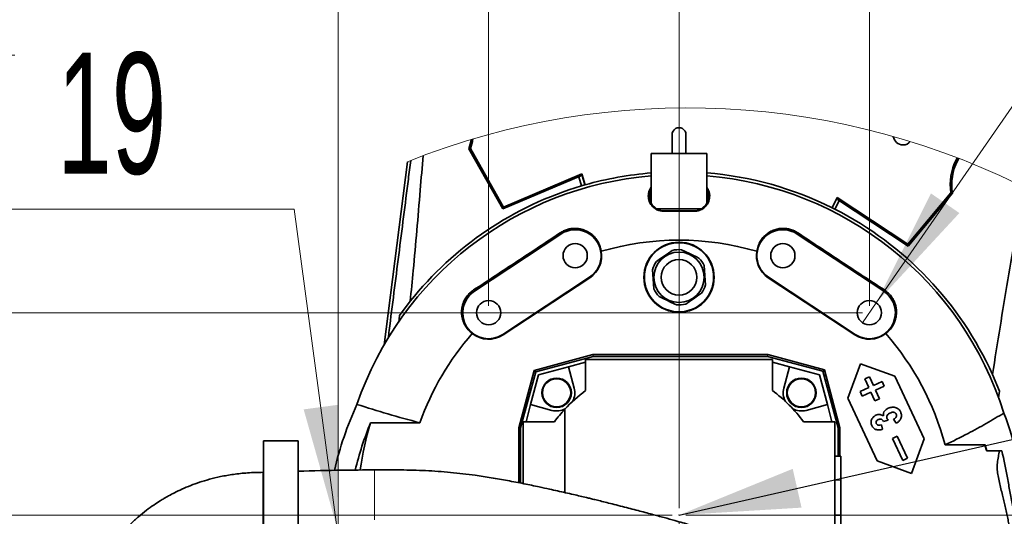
# Model space of a CAD drawing. Header units: millimetres. Extents: x 0 to 11920, y 0 to 8400.
# Tile 46 of 120: x 5809 to 6378, y 2093 to 2381. Entities that reach past the tile are written whole.
import ezdxf

# ---------------------------------------------------------------- set-up
doc = ezdxf.new("R2010")
doc.units = ezdxf.units.MM
doc.header["$LTSCALE"] = 20
doc.header["$PDSIZE"] = -1
doc.styles.add('SLDTEXTSTYLE0', font='TXT', dxfattribs={"width": 0.605})
doc.dimstyles.new('SLDDIMSTYLE2', dxfattribs={"dimtxt": 70, "dimasz": 70, "dimexe": 0, "dimexo": 0.0625, "dimgap": 17.5, "dimtad": 1, "dimdec": 1, "dimrnd": 1e-09, "dimzin": 12, "dimdsep": 46, "dimtxsty": 'SLDTEXTSTYLE0', "dimsah": 1, "dimcen": 0.09, "dimadec": 0, "dimazin": 3, "dimtfac": 1, "dimtmove": 0, "dimatfit": 0, "dimfxl": 1, "dimfrac": 2, "dimtolj": 1, "dimtzin": 12, "dimarcsym": 0})
doc.dimstyles.new('SLDDIMSTYLE3', dxfattribs={"dimtxt": 70, "dimasz": 70, "dimexe": 0, "dimexo": 0.0625, "dimgap": 17.5, "dimtad": 0, "dimtih": 1, "dimtoh": 1, "dimdec": 1, "dimrnd": 1e-09, "dimzin": 12, "dimdsep": 46, "dimtxsty": 'SLDTEXTSTYLE0', "dimblk1": 'NONE', "dimsah": 1, "dimcen": 0, "dimadec": 0, "dimazin": 3, "dimtfac": 1, "dimtmove": 0, "dimatfit": 3, "dimldrblk": 'NONE', "dimfxl": 1, "dimfrac": 2, "dimtolj": 1, "dimtzin": 12, "dimarcsym": 0})
doc.dimstyles.new('SLDDIMSTYLE5', dxfattribs={"dimtxt": 0.18, "dimasz": 70, "dimexe": 0, "dimexo": 0.0625, "dimgap": 0, "dimtad": 0, "dimtih": 1, "dimtoh": 1, "dimdec": 0, "dimrnd": 1e-09, "dimzin": 0, "dimdsep": 46, "dimtxsty": 'Standard', "dimsah": 1, "dimcen": 0.09, "dimadec": 0, "dimazin": 0, "dimtfac": 70, "dimtdec": 0, "dimtofl": 0, "dimtmove": 0, "dimatfit": 3, "dimfxl": 1, "dimfrac": 2, "dimtolj": 1, "dimtzin": 0, "dimarcsym": 0})
doc.dimstyles.new('SLDDIMSTYLE7', dxfattribs={"dimtxt": 70, "dimasz": 70, "dimexe": 0, "dimexo": 0.0625, "dimgap": 17.5, "dimtad": 1, "dimdec": 1, "dimrnd": 1e-09, "dimzin": 12, "dimdsep": 46, "dimtxsty": 'SLDTEXTSTYLE0', "dimsah": 1, "dimcen": 0.09, "dimadec": 0, "dimazin": 3, "dimtfac": 1, "dimtofl": 0, "dimtmove": 0, "dimatfit": 3, "dimfxl": 1, "dimfrac": 2, "dimtolj": 1, "dimtzin": 12, "dimarcsym": 0})

# ---------------------------------------------------------------- blocks, each defined once
blk = doc.blocks.new('_D_66')
at = {"color": 7, "linetype": 'Continuous', "lineweight": 0}
for p, q in [((6190.04, 2090.12), (6190.04, 1462.62)), ((6100.04, 1762.12), (6100.04, 1462.62)), ((6100.04, 1492.62), (5893, 1492.62)), ((6190.04, 1492.62), (6100.04, 1492.62)), ((6190.04, 1492.62), (6310.04, 1492.62))]:
    blk.add_line(p, q, dxfattribs=at)
at = {"color": 7, "linetype": 'Continuous', "lineweight": 18}
for points in [[(6100.04, 1492.62), (6030.04, 1502.62), (6030.04, 1482.62)], [(6190.04, 1492.62), (6260.04, 1482.62), (6260.04, 1502.62)]]:
    blk.add_solid(points, dxfattribs=at)
at = {"color": 7, "linetype": 'Continuous', "lineweight": 18, "insert": (5893, 1582.85), "char_height": 70, "attachment_point": 1, "style": 'SLDTEXTSTYLE0'}
blk.add_mtext('90', dxfattribs=at)
blk = doc.blocks.new('_D_67')
at = {"color": 7, "linetype": 'Continuous', "lineweight": 0}
for p, q in [((5993.04, 2086.12), (5993.04, 2663.03)), ((6190.04, 2098.12), (6190.04, 2663.03)), ((5993.04, 2633.03), (5868.16, 2633.03)), ((6190.04, 2633.03), (5993.04, 2633.03))]:
    blk.add_line(p, q, dxfattribs=at)
at = {"color": 7, "linetype": 'Continuous', "lineweight": 18}
for points in [[(5993.04, 2633.03), (6063.04, 2623.03), (6063.04, 2643.03)], [(6190.04, 2633.03), (6120.04, 2643.03), (6120.04, 2623.03)]]:
    blk.add_solid(points, dxfattribs=at)
at = {"color": 7, "linetype": 'Continuous', "lineweight": 18, "insert": (5868.16, 2723.26), "char_height": 70, "attachment_point": 1, "style": 'SLDTEXTSTYLE0'}
blk.add_mtext('197', dxfattribs=at)
blk = doc.blocks.new('_D_68')
at = {"color": 7, "linetype": 'Continuous', "lineweight": 0}
for p, q in [((5492.24, 2094.12), (5492.24, 2214.12)), ((6186.04, 2094.12), (5462.24, 2094.12)), ((5492.24, 2094.12), (5492.24, 2082.12)), ((5989.04, 2082.12), (5462.24, 2082.12)), ((5492.24, 2082.12), (5492.24, 1828.65))]:
    blk.add_line(p, q, dxfattribs=at)
at = {"color": 7, "linetype": 'Continuous', "lineweight": 18}
for points in [[(5492.24, 2094.12), (5502.24, 2164.12), (5482.24, 2164.12)], [(5492.24, 2082.12), (5482.24, 2012.12), (5502.24, 2012.12)]]:
    blk.add_solid(points, dxfattribs=at)
at = {"color": 7, "linetype": 'Continuous', "lineweight": 18, "insert": (5402.01, 1828.65), "char_height": 70, "attachment_point": 1, "rotation": 90, "style": 'SLDTEXTSTYLE0'}
blk.add_mtext('12', dxfattribs=at)
blk = doc.blocks.new('_D_69')
at = {"color": 7, "linetype": 'Continuous', "lineweight": 0}
for p, q in [((7622.54, 2094.12), (7622.54, 2214.12)), ((6194.04, 2094.12), (7652.54, 2094.12)), ((7622.54, 2094.12), (7622.54, 1766.12)), ((6104.04, 1766.12), (7652.54, 1766.12)), ((7622.54, 1766.12), (7622.54, 1646.12))]:
    blk.add_line(p, q, dxfattribs=at)
at = {"color": 7, "linetype": 'Continuous', "lineweight": 18}
for points in [[(7622.54, 2094.12), (7632.54, 2164.12), (7612.54, 2164.12)], [(7622.54, 1766.12), (7612.54, 1696.12), (7632.54, 1696.12)]]:
    blk.add_solid(points, dxfattribs=at)
at = {"color": 7, "linetype": 'Continuous', "lineweight": 18, "insert": (7532.3, 1849.92), "char_height": 70, "attachment_point": 1, "rotation": 90, "style": 'SLDTEXTSTYLE0'}
blk.add_mtext('328', dxfattribs=at)
blk = doc.blocks.new('_D_70')
at = {"color": 7, "linetype": 'Continuous', "lineweight": 0}
for p, q in [((6190.04, 2098.12), (6190.04, 3001.01)), ((6300.04, 2215.12), (6300.04, 3001.01)), ((6190.04, 2971.01), (6070.04, 2971.01)), ((6190.04, 2971.01), (6300.04, 2971.01)), ((6300.04, 2971.01), (6551.27, 2971.01))]:
    blk.add_line(p, q, dxfattribs=at)
at = {"color": 7, "linetype": 'Continuous', "lineweight": 18}
for points in [[(6190.04, 2971.01), (6120.04, 2981.01), (6120.04, 2961.01)], [(6300.04, 2971.01), (6370.04, 2961.01), (6370.04, 2981.01)]]:
    blk.add_solid(points, dxfattribs=at)
at = {"color": 7, "linetype": 'Continuous', "lineweight": 18, "insert": (6390.85, 3061.24), "char_height": 70, "attachment_point": 1, "style": 'SLDTEXTSTYLE0'}
blk.add_mtext('110', dxfattribs=at)
blk = doc.blocks.new('_D_71')
at = {"color": 7, "linetype": 'Continuous', "lineweight": 0}
for p, q in [((5374.3, 2211.12), (5374.3, 2455.39)), ((6296.04, 2211.12), (5344.3, 2211.12)), ((5374.3, 2094.12), (5374.3, 2211.12)), ((6186.04, 2094.12), (5344.3, 2094.12)), ((5374.3, 2094.12), (5374.3, 1974.12))]:
    blk.add_line(p, q, dxfattribs=at)
at = {"color": 7, "linetype": 'Continuous', "lineweight": 18}
for points in [[(5374.3, 2211.12), (5384.3, 2281.12), (5364.3, 2281.12)], [(5374.3, 2094.12), (5364.3, 2024.12), (5384.3, 2024.12)]]:
    blk.add_solid(points, dxfattribs=at)
at = {"color": 7, "linetype": 'Continuous', "lineweight": 18, "insert": (5284.07, 2294.97), "char_height": 70, "attachment_point": 1, "rotation": 90, "style": 'SLDTEXTSTYLE0'}
blk.add_mtext('117', dxfattribs=at)
blk = doc.blocks.new('SW_SYMBOL_HOLE_DEPTH')
at = {"color": 0, "linetype": 'Continuous', "lineweight": 18}
for p, q in [((0, 17500), (16000, 17500)), ((8000, 17500), (8000, 1500)), ((2000, 11100), (8000, 1500)), ((14000, 11100), (8000, 1500))]:
    blk.add_line(p, q, dxfattribs=at)
blk = doc.blocks.new('_D_73')
at = {"color": 7, "linetype": 'Continuous', "lineweight": 0}
for p, q in [((5967.72, 2271.07), (5547.03, 2271.07)), ((5992.36, 2087.18), (5967.72, 2271.07)), ((5993.72, 2077.07), (5992.36, 2087.18))]:
    blk.add_line(p, q, dxfattribs=at)
at = {"color": 7, "linetype": 'Continuous', "lineweight": 18}
blk.add_solid([(5992.36, 2087.18), (5992.98, 2157.89), (5973.15, 2155.23)], dxfattribs=at)
at = {"color": 7, "linetype": 'Continuous', "lineweight": 18, "xscale": 0.004511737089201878, "yscale": 0.004511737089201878, "zscale": 0.004511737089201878}
blk.add_blockref('SW_SYMBOL_HOLE_DEPTH', (5734.09, 2281.19), dxfattribs=at)
at = {"color": 7, "linetype": 'Continuous', "lineweight": 18, "char_height": 70, "attachment_point": 1, "style": 'SLDTEXTSTYLE0'}
for s, insert in [('M12', (5547.03, 2361.5)), ('19', (5830.78, 2361.5))]:
    blk.add_mtext(s, dxfattribs=dict(at, insert=insert))
blk = doc.blocks.new('_None')
blk = doc.blocks.new('_D_74')
at = {"color": 7, "linetype": 'Continuous', "lineweight": 0}
for p, q in [((6304.02, 2216.88), (6462.16, 2445.61)), ((6462.16, 2445.61), (7075.15, 2445.61)), ((6296.06, 2205.37), (6304.02, 2216.88))]:
    blk.add_line(p, q, dxfattribs=at)
at = {"color": 7, "linetype": 'Continuous', "lineweight": 18}
blk.add_solid([(6304.02, 2216.88), (6352.05, 2268.77), (6335.6, 2280.15)], dxfattribs=at)
at = {"color": 7, "linetype": 'Continuous', "lineweight": 18, "xscale": 0.004511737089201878, "yscale": 0.004511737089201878, "zscale": 0.004511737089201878}
blk.add_blockref('SW_SYMBOL_HOLE_DEPTH', (6679.21, 2455.73), dxfattribs=at)
at = {"color": 7, "linetype": 'Continuous', "lineweight": 18, "char_height": 70, "attachment_point": 1, "style": 'SLDTEXTSTYLE0'}
for s, insert in [('19 (4x)', (6775.9, 2536.04)), ('M12', (6492.16, 2536.04))]:
    blk.add_mtext(s, dxfattribs=dict(at, insert=insert))
blk = doc.blocks.new('_D_75')
at = {"color": 7, "linetype": 'Continuous', "lineweight": 0}
for p, q in [((6080.04, 2215.12), (6080.04, 2818.2)), ((6300.04, 2215.12), (6300.04, 2818.2)), ((6300.04, 2788.2), (6080.04, 2788.2)), ((6300.04, 2788.2), (6551.27, 2788.2))]:
    blk.add_line(p, q, dxfattribs=at)
at = {"color": 7, "linetype": 'Continuous', "lineweight": 18}
for points in [[(6080.04, 2788.2), (6150.04, 2778.2), (6150.04, 2798.2)], [(6300.04, 2788.2), (6230.04, 2798.2), (6230.04, 2778.2)]]:
    blk.add_solid(points, dxfattribs=at)
at = {"color": 7, "linetype": 'Continuous', "lineweight": 18, "insert": (6390.85, 2878.43), "char_height": 70, "attachment_point": 1, "style": 'SLDTEXTSTYLE0'}
blk.add_mtext('220', dxfattribs=at)

msp = doc.modelspace()

# ---------------------------------------------------------------- linework, layer by layer
at = {"color": 7, "linetype": 'Continuous', "lineweight": 35}
for p, q in [((6186.03924, 2314.12389), (6186.03924, 2303.123853)), ((6194.039241, 2303.123853), (6194.039241, 2314.12389)), ((6069.527657, 2306.033334), (6068.570436, 2305.952332)), ((6088.267387, 2271.138093), (6068.570436, 2305.952332)), ((6088.643522, 2272.246143), (6069.527657, 2306.033334)), ((6174.039246, 2298.123858), (6174.039246, 2303.123853)), ((6174.039246, 2303.123853), (6206.039236, 2303.123853)), ((6206.039236, 2298.123858), (6206.039236, 2303.123853)), ((6350.139112, 2299.343786), (6350.838208, 2300.715825)), ((6350.916975, 2298.947415), (6351.657436, 2300.400636)), ((6033.152492, 2298.457346), (6019.629003, 2192.528448)), ((6174.039246, 2274.123869), (6174.039246, 2298.123858)), ((6206.039236, 2274.123869), (6206.039236, 2298.123858)), ((6133.308471, 2290.256879), (6088.267387, 2271.138093)), ((6133.925022, 2291.467032), (6088.643522, 2272.246143)), ((6132.094623, 2289.741656), (6133.662195, 2284.449598)), ((6133.308471, 2290.256879), (6133.84533, 2291.012845)), ((6133.84533, 2291.012845), (6133.925022, 2291.467032)), ((6133.84533, 2291.012845), (6135.589183, 2285.009822)), ((6135.796488, 2285.068831), (6133.925022, 2291.467032)), ((6135.589183, 2285.009822), (6133.662195, 2284.449598)), ((6135.589183, 2285.009822), (6135.796488, 2285.068831)), ((6281.43336, 2277.766666), (6278.454409, 2271.8456)), ((6280.15636, 2270.988664), (6282.66208, 2275.906465)), ((6281.562463, 2276.634297), (6281.227247, 2277.357003)), ((6281.43336, 2277.766666), (6322.197289, 2250.78561)), ((6281.562463, 2276.634297), (6322.365203, 2249.627552)), ((6322.197289, 2250.78561), (6347.15026, 2280.523381)), ((6322.365203, 2249.627552), (6348.07671, 2280.269286)), ((6347.15026, 2280.523381), (6348.07671, 2280.269286)), ((6088.643522, 2272.246143), (6088.267387, 2271.138093)), ((6174.039246, 2274.123869), (6177.039237, 2271.123907)), ((6177.039237, 2271.123907), (6203.039245, 2271.123907)), ((6199.039237, 2270.074031), (6181.039245, 2270.074031)), ((6203.039245, 2271.123907), (6206.039236, 2274.123869)), ((6280.15636, 2270.988664), (6278.454409, 2271.8456)), ((6199.039237, 2269.845686), (6181.039245, 2269.845686)), ((6121.776612, 2256.643018), (6071.7766, 2223.643026)), ((6258.30187, 2256.643018), (6308.301874, 2223.643026)), ((6322.197289, 2250.78561), (6322.365203, 2249.627552)), ((6088.301868, 2198.604724), (6138.30188, 2231.604716)), ((6088.460655, 2198.36416), (6138.460637, 2231.364152)), ((6241.61783, 2231.364152), (6291.617834, 2198.36416)), ((6291.776606, 2198.604724), (6241.776601, 2231.604716)), ((6028.514297, 2209.501288), (6034.714551, 2217.72196)), ((6028.094173, 2205.60529), (6028.514297, 2209.501288)), ((6106.347323, 2177.815816), (6140.295328, 2186.91214)), ((6107.224555, 2176.938555), (6140.436769, 2185.837767)), ((6140.295328, 2186.91214), (6140.436769, 2185.837767)), ((6140.295328, 2186.91214), (6241.371215, 2186.91214)), ((6140.436769, 2185.837767), (6241.229774, 2185.837767)), ((6241.371215, 2186.91214), (6241.229774, 2185.837767)), ((6241.229774, 2185.837767), (6273.189531, 2177.274189)), ((6241.371215, 2186.91214), (6274.066747, 2178.15139)), ((6126.169772, 2179.871699), (6108.914883, 2175.248227)), ((6136.039228, 2182.516179), (6126.169772, 2179.871699)), ((6129.470796, 2167.552135), (6126.169772, 2179.871699)), ((6136.039228, 2184.123895), (6136.039228, 2166.123888)), ((6244.039238, 2184.123895), (6136.039228, 2184.123895)), ((6244.039238, 2166.123888), (6244.039238, 2184.123895)), ((6253.908695, 2179.871699), (6244.039238, 2182.516179)), ((6253.908695, 2179.871699), (6250.6077, 2167.552135)), ((6271.163599, 2175.248227), (6253.908695, 2179.871699)), ((6287.624882, 2161.696395), (6294.880227, 2181.630275)), ((6294.880227, 2181.630275), (6314.814121, 2174.374899)), ((6097.463758, 2144.661805), (6106.347323, 2177.815816)), ((6098.538131, 2144.520363), (6107.224555, 2176.938555)), ((6108.914883, 2175.248227), (6104.29144, 2157.993338)), ((6106.347323, 2177.815816), (6107.224555, 2176.938555)), ((6275.787027, 2157.993338), (6271.163599, 2175.248227)), ((6274.066747, 2178.15139), (6273.189531, 2177.274189)), ((6273.189531, 2177.274189), (6281.965883, 2144.520363)), ((6274.066747, 2178.15139), (6283.040241, 2144.661805)), ((6297.324331, 2172.839543), (6300.043256, 2174.107394)), ((6300.043256, 2174.107394), (6302.367658, 2169.122717)), ((6314.814121, 2174.374899), (6331.718848, 2138.122639)), ((6371.14278, 2175.387404), (6375.153371, 2165.78283)), ((6294.664041, 2165.530464), (6299.648733, 2167.854867)), ((6299.648733, 2167.854867), (6297.324331, 2172.839543)), ((6302.367658, 2169.122717), (6307.35235, 2171.447119)), ((6308.620201, 2168.728194), (6303.635509, 2166.403791)), ((6307.35235, 2171.447119), (6308.620201, 2168.728194)), ((6295.931892, 2162.811539), (6294.664041, 2165.530464)), ((6300.916591, 2165.135941), (6295.931892, 2162.811539)), ((6303.240986, 2160.151264), (6300.916591, 2165.135941)), ((6303.635509, 2166.403791), (6305.959911, 2161.419115)), ((6375.153371, 2165.78283), (6374.57385, 2161.965272)), ((6104.29144, 2157.993338), (6101.646931, 2148.123881)), ((6104.29144, 2157.993338), (6116.610975, 2154.692313)), ((6263.467521, 2154.692313), (6275.787027, 2157.993338)), ((6278.431551, 2148.123881), (6275.787027, 2157.993338)), ((6304.529616, 2125.444076), (6287.624882, 2161.696395)), ((6305.959911, 2161.419115), (6303.240986, 2160.151264)), ((6124.039234, 2155.312142), (6124.039234, 2107.158265)), ((6011.822493, 2147.502384), (6040.266962, 2147.502384)), ((6100.039245, 2112.330875), (6100.039245, 2148.123881)), ((6100.039245, 2148.123881), (6118.039251, 2148.123881)), ((6280.039237, 2148.123881), (6262.039245, 2148.123881)), ((6280.039237, 2058.056912), (6280.039237, 2148.123881)), ((6307.032839, 2146.347186), (6307.650187, 2143.735966)), ((6310.985529, 2149.08602), (6308.28865, 2148.173413)), ((6315.571168, 2147.197923), (6314.038076, 2149.519047)), ((6097.463758, 2144.661805), (6098.538131, 2144.520363)), ((6097.463758, 2112.826368), (6097.463758, 2144.661805)), ((6098.538131, 2112.619659), (6098.538131, 2144.520363)), ((6283.040241, 2144.661805), (6281.965883, 2144.520363)), ((6281.965883, 2144.520363), (6281.965883, 2128.121576)), ((6283.040241, 2144.661805), (6283.040241, 2128.121576)), ((6313.383826, 2138.39986), (6316.102752, 2139.667711)), ((6316.102752, 2139.667711), (6322.019407, 2126.979432)), ((5950.037749, 2137.121579), (5970.037759, 2137.121579)), ((5950.037749, 2069.121561), (5950.037749, 2137.121579)), ((5970.037759, 2137.121579), (5970.037759, 2069.394252)), ((6319.300481, 2125.711581), (6313.383826, 2138.39986)), ((6331.718848, 2138.122639), (6324.46351, 2118.1887)), ((6366.854896, 2134.686372), (6343.778254, 2134.686372)), ((6367.826254, 2131.237111), (6366.854896, 2134.686372)), ((6283.537746, 2128.121576), (6280.039237, 2128.121576)), ((6283.537746, 2128.121576), (6283.537746, 2114.343009)), ((6367.529639, 2131.623885), (6367.826254, 2131.237111)), ((6376.541779, 2131.237111), (6367.826254, 2131.237111)), ((6324.46351, 2118.1887), (6304.529616, 2125.444076)), ((6322.019407, 2126.979432), (6319.300481, 2125.711581)), ((5950.036825, 2118.867538), (5949.695618, 2118.854127)), ((5949.697704, 2118.804476), (5949.697704, 2088.522515)), ((6283.537746, 2114.343009), (6283.537746, 2094.121537)), ((6283.537746, 2094.121537), (6280.039237, 2094.121537)), ((6283.537746, 2094.121537), (6283.537746, 2073.900125))]:
    msp.add_line(p, q, dxfattribs=at)
at = {"color": 8, "linetype": 'Continuous', "lineweight": 18}
for p, q in [((6350.139112, 2299.343786), (6350.916975, 2298.947415)), ((6181.039245, 2270.074031), (6181.039245, 2269.845686)), ((6199.039237, 2270.074031), (6199.039237, 2269.845686)), ((6121.776612, 2256.643018), (6121.336819, 2257.309339)), ((6258.30187, 2256.643018), (6258.741648, 2257.309339)), ((6138.30188, 2231.604716), (6138.460637, 2231.364152)), ((6241.776601, 2231.604716), (6241.61783, 2231.364152)), ((6071.7766, 2223.643026), (6071.351619, 2224.286935)), ((6308.301874, 2223.643026), (6308.726878, 2224.286935)), ((6088.301868, 2198.604724), (6088.460655, 2198.36416)), ((6291.776606, 2198.604724), (6291.617834, 2198.36416)), ((6014.082403, 2119.040093), (6014.082403, 2115.715763)), ((6014.082403, 2115.715763), (6014.082403, 2110.795579)), ((6014.082403, 2110.795579), (6014.082403, 2108.527562)), ((6283.537746, 2114.343009), (6280.039237, 2114.343009)), ((6014.082403, 2108.527562), (6014.082403, 2105.022988)), ((6014.082403, 2105.022988), (6014.082403, 2098.707697)), ((6014.082403, 2098.707697), (6014.082403, 2096.723995)), ((6014.082403, 2096.723995), (6014.082403, 2091.320178))]:
    msp.add_line(p, q, dxfattribs=at)
at = {"color": 7, "linetype": 'Continuous', "lineweight": 35, "flags": 128}
for points in [[(6191.478954, 2247.558972), (6193.687842, 2246.504149), (6196.01223, 2245.394132), (6198.065863, 2244.413397), (6200.130613, 2243.427417), (6201.527477, 2242.760322)], [(6176.958905, 2240.838251), (6179.263131, 2242.420337), (6181.708784, 2244.099519), (6183.92627, 2245.622), (6186.138929, 2247.141203)], [(6175.519184, 2224.903187), (6175.301195, 2227.689704), (6175.06981, 2230.647287), (6174.860016, 2233.32896), (6174.650685, 2236.004791)], [(6204.559297, 2238.344571), (6204.777286, 2235.558054), (6205.008672, 2232.600472), (6205.218465, 2229.918799), (6205.427797, 2227.242968)], [(6188.599528, 2215.688786), (6187.202648, 2216.355881), (6185.181842, 2217.32088), (6183.08428, 2218.322596), (6180.811242, 2219.408056), (6178.551004, 2220.487437)], [(6203.119577, 2222.409508), (6200.815351, 2220.827422), (6198.369698, 2219.14824), (6196.152211, 2217.625758), (6193.939553, 2216.106555)]]:
    msp.add_lwpolyline(points, dxfattribs=at)
at = {"color": 7, "linetype": 'Continuous', "lineweight": 35}
for centre, radius in [((6130.039246, 2244.123897), 6.999998), ((6190.039238, 2231.623867), 20.288248), ((6190.039236, 2231.623865), 19.999998), ((6250.039236, 2244.123897), 6.999998), ((6190.039259, 2231.623866), 14.53263), ((6190.039227, 2231.623889), 10.306861), ((6080.039234, 2211.123905), 6.999998), ((6300.03924, 2211.123905), 6.999998), ((6119.328563, 2164.834581), 8.499997), ((6119.32856, 2164.834547), 8.134992), ((6260.749924, 2164.834542), 8.499997), ((6260.749905, 2164.834548), 8.135019)]:
    msp.add_circle(centre, radius, dxfattribs=at)
at = {"color": 7, "linetype": 'Continuous', "lineweight": 18}
msp.add_arc((6194.877883, 1894.123664), 435.477701, 62.38396565, 111.80042228, dxfattribs=at)
at = {"color": 7, "linetype": 'Continuous', "lineweight": 35}
for centre, radius, start, end in [((6190.039241, 2314.123897), 4.000001, 359.99989328, 180.00010672), ((6042.302497, 2315.705292), 28.020079, 339.63066253, 350.96435488), ((6042.397509, 2315.701634), 28.801406, 340.38559061, 351.77522471), ((6319.428365, 2313.755531), 5.597866, 187.48116236, 270.33940459), ((6319.531933, 2313.564894), 5.407589, 269.25398422, 320.33131298), ((6377.6472, 2285.327719), 30.873047, 153.00000605, 188.95251969), ((6377.647076, 2285.327722), 29.999906, 152.9999543, 189.70730435), ((6190.039257, 2094.123875), 196.781867, 94.66377432, 161.02029603), ((6190.039693, 2094.12218), 198.50176, 94.62340363, 105.85853242), ((6190.038916, 2094.122955), 198.500977, 63.55004848, 85.37661495), ((6190.039329, 2094.123986), 196.781748, 17.44703226, 85.33625313), ((6190.039056, 2094.124196), 198.499646, 106.49997473, 141.48936619), ((6181.039318, 2278.123877), 8.049934, 150.41002893, 209.58997107), ((6199.039278, 2278.123877), 8.049835, 330.40962737, 29.59037263), ((6181.038923, 2278.123458), 8.049355, 210.07012167, 239.92871384), ((6181.038901, 2278.122507), 8.048476, 240.40707391, 270.0024474), ((6199.03958, 2278.122507), 8.048476, 269.9975526, 299.59292609), ((6199.039559, 2278.123458), 8.049355, 300.07128616, 329.92987833), ((6190.039128, 2094.123747), 198.500162, 24.16641852, 62.99998573), ((6130.03926, 2244.123876), 15.000009, 303.42473138, 123.42485679), ((6250.039232, 2244.12387), 15.000009, 56.57519072, 236.57522112), ((6190.039241, 2094.124929), 158.998971, 73.58900467, 106.41099533), ((6190.03932, 2231.623089), 16.000779, 84.83796123, 104.10871716), ((6130.039084, 2244.123942), 15.288387, 303.42509696, 9.49617275), ((6190.04002, 2231.624435), 15.999051, 24.83669608, 44.1096851), ((6250.039346, 2244.123911), 15.288342, 170.50368282, 236.57495356), ((6190.039309, 2231.623826), 16.000081, 144.83741197, 164.10895394), ((6190.038461, 2231.623323), 15.999051, 204.83669608, 224.1096851), ((6190.039173, 2231.623933), 16.000081, 324.83741197, 344.10895394), ((6080.039268, 2211.123898), 15.000009, 123.4249518, 303.42463637), ((6300.039221, 2211.123887), 15.000009, 236.57529238, 56.57511946), ((6190.039162, 2231.624669), 16.000779, 264.83796123, 284.10871716), ((6190.039237, 2094.123871), 159, 138.68786703, 160.3840433), ((6080.039265, 2211.123899), 15.288256, 231.92191055, 303.42469076), ((6300.039227, 2211.123912), 15.288268, 236.57532398, 308.07807277), ((6190.038904, 2094.123723), 159.000365, 14.78012791, 41.31208867), ((6190.041529, 2094.121256), 90.003486, 126.87006418, 137.16632752), ((6119.328744, 2164.834575), 10.499826, 331.8109288, 15.00002591), ((6190.039164, 2094.123807), 90.00011, 36.86990463, 53.13009537), ((6260.749733, 2164.834537), 10.499817, 164.99974527, 208.18886107), ((6192.016194, 2072.356211), 206.695078, 155.48397275, 166.67428637), ((6119.328548, 2164.834419), 10.499881, 254.99998052, 298.18901402), ((6190.04848, 2094.116565), 90.011773, 137.16714581, 143.12990122), ((6260.749942, 2164.834446), 10.499909, 241.81101457, 285.00001626), ((6189.343357, 2081.838661), 201.458292, 4.34734857, 20.72273653), ((6191.914341, 2073.622564), 194.656882, 157.69488847, 166.16561861), ((6190.035389, 2094.124756), 186.034963, 163.32619652, 171.9426026), ((6189.893512, 2094.091732), 181.557859, 11.93037013, 12.92001722)]:
    msp.add_arc(centre, radius, start, end, dxfattribs=at)
for points, knots in [([(6035.023273, 2299.200615), (6034.564822, 2295.595941), (6032.252427, 2277.414204), (6028.101045, 2244.640143), (6024.224082, 2213.971651), (6022.206122, 2197.8796), (6022.018195, 2196.380994)], [0, 0, 0, 0, 0.1051838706, 0.530540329, 0.9562805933, 1, 1, 1, 1]), ([(6034.714551, 2217.72196), (6035.297938, 2223.638956), (6037.407384, 2245.033968), (6039.794591, 2273.119586), (6041.622077, 2295.284515), (6042.171569, 2301.949105)], [0, 0, 0, 0, 0.2109445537, 0.7627454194, 1, 1, 1, 1]), ([(6181.039245, 2269.845686), (6180.164889, 2269.920042), (6178.444836, 2270.066317), (6176.083569, 2271.234238), (6174.094673, 2273.035863), (6172.652866, 2275.559242), (6172.197603, 2278.12978), (6172.416426, 2280.315207), (6172.936421, 2281.95246), (6173.497154, 2283.121956), (6173.956535, 2283.655555), (6174.039246, 2283.751628)], [0, 0, 0, 0, 0.1359193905, 0.2673836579, 0.4024839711, 0.5498533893, 0.7126210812, 0.8008994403, 0.8902223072, 0.9802348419, 1, 1, 1, 1]), ([(6206.039236, 2283.692381), (6206.455157, 2283.074153), (6207.437382, 2281.614167), (6207.955612, 2278.718988), (6207.527461, 2276.006553), (6206.520957, 2273.951372), (6205.228585, 2272.256799), (6203.173609, 2270.696871), (6200.874953, 2269.921922), (6199.457972, 2269.863075), (6199.039237, 2269.845686)], [0, 0, 0, 0, 0.11585545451, 0.2736000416, 0.44660921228, 0.53708105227, 0.629586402, 0.77816867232, 0.93444605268, 1, 1, 1, 1]), ([(6389.09928, 2283.891341), (6386.049454, 2266.007173), (6379.886653, 2229.868542), (6374.077246, 2193.671415), (6371.14278, 2175.387404)], [0, 0, 0, 0, 0.4948767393, 1, 1, 1, 1]), ([(6121.336819, 2257.309339), (6121.9988, 2257.710023), (6123.324237, 2258.512283), (6125.508955, 2259.324453), (6127.772744, 2259.81205), (6130.076313, 2259.957488), (6132.355987, 2259.755012), (6134.615053, 2259.216548), (6136.784701, 2258.330465), (6138.883977, 2257.072738), (6140.789887, 2255.460247), (6142.499242, 2253.45309), (6143.860239, 2251.120165), (6144.738168, 2248.790814), (6145.008433, 2247.264746), (6145.117969, 2246.646247)], [0, 0, 0, 0, 0.07461860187, 0.14940324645, 0.2238675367, 0.29767341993, 0.37149529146, 0.44415688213, 0.52122923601, 0.59697157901, 0.6796648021, 0.76128695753, 0.85045475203, 0.93939080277, 1, 1, 1, 1]), ([(6234.960512, 2246.646247), (6235.18261, 2247.727999), (6235.62664, 2249.8907), (6237.087599, 2252.757478), (6238.988963, 2255.18942), (6241.23033, 2257.134863), (6243.816258, 2258.613583), (6246.552713, 2259.556212), (6249.363311, 2259.955071), (6252.03095, 2259.869631), (6254.555365, 2259.33184), (6256.794889, 2258.497624), (6258.12156, 2257.687835), (6258.741648, 2257.309339)], [0, 0, 0, 0, 0.1063402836, 0.2126014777, 0.3073206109, 0.4033918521, 0.4974618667, 0.5935874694, 0.6812949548, 0.7704683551, 0.8500335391, 0.9299054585, 1, 1, 1, 1]), ([(6071.351619, 2224.286935), (6075.506433, 2227.005432), (6083.824377, 2232.447866), (6096.317461, 2240.680977), (6108.827465, 2248.96537), (6117.170976, 2254.530645), (6121.336819, 2257.309339)], [0, 0, 0, 0, 0.2486364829, 0.4977704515, 0.7492411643, 1, 1, 1, 1]), ([(6258.741648, 2257.309339), (6262.867038, 2254.557591), (6271.129506, 2249.046298), (6283.59865, 2240.788297), (6296.131956, 2232.527872), (6304.531367, 2227.032084), (6308.726878, 2224.286935)], [0, 0, 0, 0, 0.2483247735, 0.4973531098, 0.7489275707, 1, 1, 1, 1]), ([(6070.610465, 2199.089429), (6069.7667, 2199.80197), (6068.077439, 2201.228515), (6066.257949, 2203.888233), (6065.033345, 2206.730384), (6064.404726, 2209.625209), (6064.34953, 2212.585166), (6064.824903, 2215.401381), (6065.797168, 2218.019061), (6067.112132, 2220.285041), (6068.744985, 2222.2245), (6070.19083, 2223.499251), (6071.107094, 2224.121006), (6071.351619, 2224.286935)], [0, 0, 0, 0, 0.1118125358, 0.2238544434, 0.3235807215, 0.424914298, 0.5227673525, 0.6227391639, 0.7132841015, 0.805155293, 0.887499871, 0.96997691, 1, 1, 1, 1]), ([(6308.726878, 2224.286935), (6309.356266, 2223.834267), (6310.615639, 2222.928501), (6312.219485, 2221.235503), (6313.553325, 2219.344623), (6314.588517, 2217.282217), (6315.294462, 2215.10337), (6315.682614, 2212.805588), (6315.712555, 2210.450764), (6315.367586, 2208.01185), (6314.614209, 2205.612471), (6313.413742, 2203.245428), (6311.775293, 2201.073173), (6310.344412, 2199.746044), (6309.535309, 2199.139836), (6309.468032, 2199.089429)], [0, 0, 0, 0, 0.0786050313, 0.157284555, 0.2355066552, 0.3129603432, 0.3907500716, 0.4672945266, 0.5488198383, 0.6289626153, 0.7165254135, 0.8030434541, 0.8973035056, 0.9914607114, 1, 1, 1, 1]), ([(6003.955663, 2158.123872), (6009.883819, 2156.242725), (6021.907142, 2152.427435), (6034.09061, 2149.1592), (6040.266962, 2147.502384)], [0, 0, 0, 0, 0.49305466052, 1, 1, 1, 1]), ([(6310.842545, 2155.876598), (6311.58977, 2156.152144), (6313.08255, 2156.702619), (6315.317719, 2156.35609), (6317.158046, 2155.379908), (6317.813092, 2154.311272), (6318.140426, 2153.777263)], [0, 0, 0, 0, 0.2802986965, 0.5599709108, 0.780112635, 1, 1, 1, 1]), ([(6301.434205, 2145.885906), (6301.21327, 2146.526163), (6300.771687, 2147.805846), (6301.398706, 2149.64316), (6302.409955, 2151.04381), (6303.318518, 2151.577038), (6303.772659, 2151.843569)], [0, 0, 0, 0, 0.2795306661, 0.5586979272, 0.7794172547, 1, 1, 1, 1]), ([(6303.772659, 2151.843569), (6304.17192, 2151.994855), (6304.970246, 2152.297354), (6306.53185, 2152.290937), (6307.522297, 2151.802144), (6308.126912, 2151.503763)], [0, 0, 0, 0, 0.28044318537, 0.56074921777, 1, 1, 1, 1]), ([(6308.126912, 2151.503763), (6308.103993, 2152.024711), (6308.058098, 2153.067894), (6308.981434, 2154.769728), (6310.137111, 2155.457051), (6310.842545, 2155.876598)], [0, 0, 0, 0, 0.2798672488, 0.5604256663, 1, 1, 1, 1]), ([(6311.921098, 2153.150162), (6311.601346, 2152.982605), (6310.962889, 2152.648039), (6310.299251, 2151.879818), (6309.958548, 2150.978897), (6310.117862, 2150.427751), (6310.197384, 2150.152645)], [0, 0, 0, 0, 0.2809529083, 0.5609858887, 0.780864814, 1, 1, 1, 1]), ([(6315.542058, 2152.538797), (6315.405288, 2152.757816), (6315.131502, 2153.196248), (6314.408994, 2153.519997), (6313.304269, 2153.685113), (6312.491206, 2153.370655), (6311.921098, 2153.150162)], [0, 0, 0, 0, 0.1866311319, 0.3735977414, 0.5607759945, 1, 1, 1, 1]), ([(6314.038076, 2149.519047), (6314.332851, 2149.705467), (6314.921427, 2150.077692), (6315.523582, 2150.856282), (6315.785725, 2151.746511), (6315.623196, 2152.274977), (6315.542058, 2152.538797)], [0, 0, 0, 0, 0.280889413, 0.5608527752, 0.7807690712, 1, 1, 1, 1]), ([(6318.140426, 2153.777263), (6318.367111, 2153.074595), (6318.820693, 2151.668602), (6318.176403, 2149.636757), (6317.014107, 2148.144643), (6316.052433, 2147.513684), (6315.571168, 2147.197923)], [0, 0, 0, 0, 0.27914877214, 0.55855845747, 0.77908257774, 1, 1, 1, 1]), ([(6377.768041, 2153.123877), (6374.383862, 2151.096982), (6367.561849, 2147.011059), (6356.243009, 2140.824672), (6348.213075, 2136.870311), (6343.778254, 2134.686372)], [0, 0, 0, 0, 0.3059056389, 0.6166612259, 1, 1, 1, 1]), ([(6307.650187, 2143.735966), (6306.988462, 2143.578048), (6305.668852, 2143.263128), (6303.733062, 2143.486759), (6302.231005, 2144.487972), (6301.69997, 2145.419639), (6301.434205, 2145.885906)], [0, 0, 0, 0, 0.2809372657, 0.5602441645, 0.7799176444, 1, 1, 1, 1]), ([(6305.176974, 2149.334869), (6304.936376, 2149.206878), (6304.456327, 2148.951507), (6303.991974, 2148.328226), (6303.835735, 2147.6232), (6303.978569, 2147.217302), (6304.04997, 2147.014401)], [0, 0, 0, 0, 0.2807827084, 0.5602252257, 0.7801644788, 1, 1, 1, 1]), ([(6304.04997, 2147.014401), (6304.237467, 2146.755725), (6304.613632, 2146.236758), (6305.780353, 2145.968954), (6306.557484, 2146.203636), (6307.032839, 2146.347186)], [0, 0, 0, 0, 0.2784527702, 0.5586445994, 1, 1, 1, 1]), ([(6307.018758, 2149.501226), (6306.664659, 2149.569906), (6306.030363, 2149.692933), (6305.43845, 2149.444579), (6305.176974, 2149.334869)], [0, 0, 0, 0, 0.5582537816, 1, 1, 1, 1]), ([(6308.28865, 2148.173413), (6308.123175, 2148.493542), (6307.827885, 2149.064813), (6307.265843, 2149.367957), (6307.018758, 2149.501226)], [0, 0, 0, 0, 0.56038051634, 1, 1, 1, 1]), ([(6310.197384, 2150.152645), (6310.321943, 2149.936782), (6310.544543, 2149.551012), (6310.85069, 2149.228199), (6310.985529, 2149.08602)], [0, 0, 0, 0, 0.5595627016, 1, 1, 1, 1]), ([(6375.091498, 2131.237111), (6374.930052, 2130.148851), (6374.586123, 2127.830521), (6373.96705, 2124.206995), (6373.656404, 2120.387696), (6374.587176, 2116.668248), (6375.262425, 2113.018724), (6376.067277, 2109.337465), (6376.858273, 2105.818571), (6377.666004, 2102.421753), (6378.491847, 2099.093145), (6379.275941, 2095.701009), (6379.994321, 2092.323827), (6380.644427, 2088.988022), (6381.352491, 2085.010674), (6382.070711, 2080.381906), (6382.736361, 2075.159677), (6383.27442, 2069.94501), (6383.661532, 2064.68948), (6383.920476, 2059.39316), (6384.035799, 2054.144317), (6384.017327, 2049.56152), (6383.917407, 2045.608925), (6383.776304, 2042.264168), (6383.580419, 2038.915966), (6383.322212, 2035.566057), (6383.113104, 2033.183829), (6382.973391, 2031.920401), (6382.956998, 2031.772158)], [0, 0, 0, 0, 0.032818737, 0.0699140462, 0.109979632, 0.1457492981, 0.183490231, 0.2209320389, 0.2581490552, 0.2911474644, 0.3251312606, 0.3605039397, 0.3950496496, 0.428173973, 0.4619300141, 0.5156159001, 0.5679539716, 0.6190339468, 0.6720563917, 0.7252109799, 0.7772757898, 0.8287282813, 0.8619707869, 0.8952741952, 0.9286378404, 0.9620630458, 0.995548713, 1, 1, 1, 1]), ([(6409.188258, 2045.5003), (6408.989431, 2045.874963), (6407.224961, 2049.19987), (6403.779597, 2055.432921), (6398.81702, 2064.162463), (6393.981516, 2072.924083), (6389.506059, 2081.757196), (6385.653505, 2090.710103), (6382.758065, 2099.362256), (6381.113177, 2107.721427), (6379.599087, 2118.26562), (6377.765732, 2126.044144), (6376.541779, 2131.237111)], [0, 0, 0, 0, 0.0137458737, 0.1219860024, 0.2307836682, 0.3391741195, 0.4462885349, 0.5515422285, 0.6548540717, 0.7412184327, 0.8272366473, 1, 1, 1, 1]), ([(5949.697704, 2118.854663), (5946.717274, 2118.791634), (5940.975614, 2118.670212), (5932.783014, 2117.775857), (5925.406144, 2116.503564), (5918.872896, 2114.928832), (5913.126284, 2113.185152), (5907.827352, 2111.26978), (5903.021887, 2109.251806), (5898.756766, 2107.212255), (5895.31689, 2105.390725), (5892.592812, 2103.829311), (5889.730417, 2102.086287), (5886.328244, 2099.855278), (5882.099749, 2096.792801), (5877.578236, 2093.140279), (5873.212016, 2089.183201), (5869.39078, 2085.324622), (5866.427071, 2082.046942), (5863.982173, 2079.145375), (5861.709118, 2076.275377), (5859.25465, 2072.950804), (5856.693635, 2069.191355), (5854.222779, 2065.22713), (5851.994423, 2061.316804), (5849.972149, 2057.449889), (5848.126923, 2053.59479), (5846.348868, 2049.516921), (5844.627281, 2045.14731), (5842.920825, 2040.264229), (5841.284126, 2034.847585), (5839.860128, 2029.202787), (5838.759927, 2023.799809), (5838.003859, 2019.123464), (5837.521233, 2015.33959), (5837.216099, 2012.317839), (5837.000822, 2009.628112), (5836.834331, 2006.827227), (5836.702875, 2003.123592), (5836.691962, 1998.385326), (5836.940275, 1992.498102), (5837.565449, 1985.848693), (5838.490914, 1979.836492), (5839.553656, 1974.655205), (5840.573062, 1970.471499), (5841.806854, 1966.15117), (5843.212345, 1961.905892), (5844.812252, 1957.665232), (5846.477401, 1953.757515), (5848.249762, 1950.026797), (5849.991327, 1946.688983), (5851.862965, 1943.402139), (5853.925787, 1940.074556), (5856.418183, 1936.40258), (5859.275444, 1932.605719), (5862.567048, 1928.677244), (5866.263822, 1924.713181), (5870.662277, 1920.549961), (5875.351276, 1916.593816), (5878.730646, 1914.24906), (5880.272091, 1913.179538)], [0, 0, 0, 0, 0.0314589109, 0.0606041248, 0.0869026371, 0.1104433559, 0.1315031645, 0.1502710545, 0.1699040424, 0.1865013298, 0.200165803, 0.2109873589, 0.2196443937, 0.2355437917, 0.2539245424, 0.2747413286, 0.2968758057, 0.3160977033, 0.3320488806, 0.3435138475, 0.3561495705, 0.3706933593, 0.3871317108, 0.4041600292, 0.4199942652, 0.4346351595, 0.4502205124, 0.4651050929, 0.4815915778, 0.4997911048, 0.5196987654, 0.5413100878, 0.5612271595, 0.5778906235, 0.59130896, 0.6014919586, 0.6099514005, 0.6197941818, 0.6311111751, 0.6490721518, 0.6698027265, 0.6932951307, 0.7195464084, 0.7339753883, 0.7491239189, 0.764995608, 0.781396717, 0.7963198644, 0.8128335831, 0.8262248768, 0.8399152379, 0.8525699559, 0.8661480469, 0.8812372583, 0.8994079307, 0.9162885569, 0.9353245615, 0.9565947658, 0.9802014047, 1, 1, 1, 1]), ([(6014.081658, 2120.268485), (6007.842345, 2120.220349), (5993.158529, 2120.107063), (5978.478976, 2119.730921), (5970.036925, 2119.514606)], [0, 0, 0, 0, 0.4249108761, 1, 1, 1, 1]), ([(6253.254489, 2069.780669), (6251.184542, 2070.580629), (6247.272866, 2072.092353), (6241.648706, 2074.138751), (6236.340713, 2076.003367), (6231.011237, 2077.810556), (6225.368063, 2079.664415), (6219.381913, 2081.572369), (6213.126637, 2083.511144), (6207.007451, 2085.359745), (6201.451688, 2087.00173), (6196.610428, 2088.40777), (6192.110259, 2089.695997), (6187.092872, 2091.11235), (6181.162579, 2092.759245), (6174.087753, 2094.685551), (6166.065993, 2096.822109), (6158.785568, 2098.713616), (6152.751499, 2100.249514), (6148.485362, 2101.320394), (6144.768063, 2102.241711), (6141.614785, 2103.014545), (6138.957307, 2103.659568), (6134.835123, 2104.651669), (6128.50786, 2106.14845), (6121.384873, 2107.779826), (6114.799227, 2109.241715), (6108.337539, 2110.638548), (6100.241034, 2112.315023), (6090.993458, 2114.100692), (6081.613162, 2115.738945), (6070.639204, 2117.407247), (6058.006062, 2118.901344), (6043.618343, 2119.921671), (6028.972142, 2120.328911), (6019.118271, 2120.294405), (6014.082403, 2120.27677)], [0, 0, 0, 0, 0.0270979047, 0.0512081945, 0.0730790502, 0.0957971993, 0.1199260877, 0.1456114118, 0.1725177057, 0.1998947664, 0.2236689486, 0.243261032, 0.2614551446, 0.2808286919, 0.3069237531, 0.3366116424, 0.3703657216, 0.4082937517, 0.4284653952, 0.4463985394, 0.462004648, 0.4752315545, 0.486043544, 0.4953979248, 0.5270058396, 0.5654391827, 0.5846293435, 0.6093819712, 0.6461664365, 0.685592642, 0.7243876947, 0.762437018, 0.82112737, 0.8796751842, 0.9385074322, 1, 1, 1, 1])]:
    msp.add_open_spline(points, degree=3, knots=knots, dxfattribs=at)
at = {"color": 8, "linetype": 'Continuous', "lineweight": 18}
msp.add_open_spline([(6014.082403, 2120.121858), (6014.082403, 2120.141519), (6014.082403, 2120.558433), (6014.082403, 2119.78093), (6014.082403, 2119.040093)], degree=3, knots=[0, 0, 0, 0, 0.0471580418, 1, 1, 1, 1], dxfattribs=at)
at = {"color": 7, "linetype": 'Continuous', "lineweight": 0}
msp.add_point((6190.039241, 2094.123882), dxfattribs=at)

# ---------------------------------------------------------------- dimensions: what is measured, and where the dimension line sits
at = {"color": 7, "linetype": 'Continuous', "lineweight": 18}
for base, p1, p2, dimstyle, picture, middle in [((6300.039241, 2971.00736), (6190.039241, 2094.123882), (6300.039241, 2211.123882), 'SLDDIMSTYLE2', '_D_70', (6471.05898, 2971.00736)), ((6080.039241, 2788.195901), (6300.039241, 2211.123882), (6080.039241, 2211.123882), 'SLDDIMSTYLE7', '_D_75', (6471.05898, 2788.195901)), ((5993.039241, 2633.028377), (6190.039241, 2094.123882), (5993.039241, 2082.123882), 'SLDDIMSTYLE7', '_D_67', (5948.369724, 2633.028377)), ((6100.039241, 1492.619033), (6190.039241, 2094.123882), (6100.039241, 1766.123882), 'SLDDIMSTYLE2', '_D_66', (5946.469573, 1492.619033))]:
    dim = msp.add_linear_dim(base=base, p1=p1, p2=p2, dimstyle=dimstyle, dxfattribs=at)
    dim.commit()
    dim.dimension.update_dxf_attribs({"geometry": picture, "text_midpoint": middle, "dimtype": 160})
for p1, p2, text, picture, middle in [((6296.058419, 2205.366012), (6304.020063, 2216.881751), 'M12{\\fGDT;x}19 (4x)', '_D_74', (6783.651998, 2499.421646)), ((5993.716606, 2077.069065), (5992.361875, 2087.178699), 'M12{\\fGDT;x}19', '_D_73', (5742.375701, 2324.884567))]:
    dim = msp.add_diameter_dim_2p(p1=p1, p2=p2, text=text, dimstyle='SLDDIMSTYLE3', override={"dimpost": '<>'}, dxfattribs=at)
    dim.commit()
    dim.dimension.update_dxf_attribs({"geometry": picture, "text_midpoint": middle, "dimtype": 163})
for base, p2, picture, middle in [((5374.30358, 2211.123882), (6300.039241, 2211.123882), '_D_71', (5374.30358, 2375.176963)), ((5492.242708, 2082.123882), (5993.039241, 2082.123882), '_D_68', (5492.242708, 1882.126667)), ((7622.539241, 1766.123882), (6100.039241, 1766.123882), '_D_69', (7622.539241, 1930.123882))]:
    dim = msp.add_linear_dim(base=base, p1=(6190.039241, 2094.123882), p2=p2, angle=90, dimstyle='SLDDIMSTYLE2', dxfattribs=at)
    dim.commit()
    dim.dimension.update_dxf_attribs({"geometry": picture, "text_midpoint": middle, "dimtype": 160})

# ---------------------------------------------------------------- leaders
at = {"color": 7, "linetype": 'Continuous', "lineweight": 0}
msp.add_leader([(6190.039241, 2094.123882), (6794.444444, 2231.666667)], dimstyle='SLDDIMSTYLE5', dxfattribs=at)

doc.saveas('drawing.dxf')
